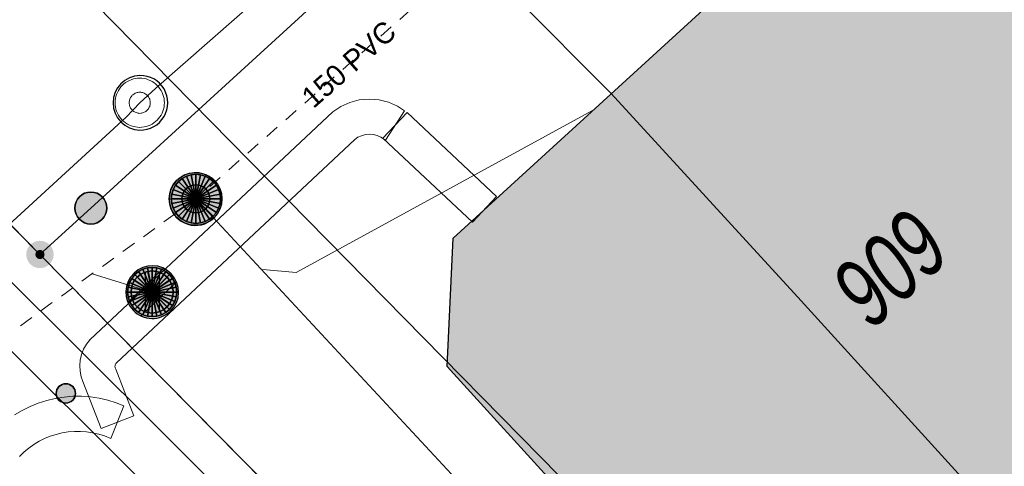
# Model space of a CAD drawing. Header units: metres. Extents: x 2695560 to 2696939, y 1260529 to 1262050.
# Tile 161 of 256: x 2695754.48 to 2695768.48, y 1260894.57 to 1260900.93. Entities that reach past the tile are written whole.
import ezdxf

# ---------------------------------------------------------------- set-up
doc = ezdxf.new("R2010")
doc.units = ezdxf.units.M
doc.linetypes.add('AUSGEZOGEN', pattern=[0])
doc.linetypes.add('VERDECKT2_S2', pattern=[0.36, 0.2, -0.16])
for name, color, linetype in [('XR$1$AV_Gebäudeflächen (BB)', 7, 'AUSGEZOGEN'), ('XR$1$AV_Grenzpunkte', 7, 'AUSGEZOGEN'), ('XR$1$AV_Linien (BB)', 7, 'AUSGEZOGEN'), ('XR$1$AV_Versicherung-Nr.', 7, 'AUSGEZOGEN'), ('XR$1$AW_LK_Schachtdeckel', 24, 'AUSGEZOGEN'), ('XR$1$EW_LK_Knoten', 1, 'AUSGEZOGEN'), ('XR$1$FM_LK_SW_TRASSEKNOTEN', 94, 'AUSGEZOGEN'), ('XR$1$Liegenschaftsgrenzen', 7, 'AUSGEZOGEN'), ('XR$1$PFAV', 255, 'AUSGEZOGEN'), ('XR$1$PFAW', 255, 'AUSGEZOGEN'), ('XR$1$RAEW', 8, 'AUSGEZOGEN'), ('XR$1$RP_Abstandslinie', 7, 'AUSGEZOGEN')]:
    doc.layers.add(name, color=color, linetype=linetype)
for name, color, linetype, lineweight in [('XR$2$ABW-Linie-R-genau', 4, 'AUSGEZOGEN', 18), ('XR$2$ABW-Linie-R-ungenau', 4, 'VERDECKT2_S2', 18), ('XR$2$ABW-Punkt', 6, 'AUSGEZOGEN', 18), ('XR$2$ELE-Flaeche-oberirdisch', 1, 'AUSGEZOGEN', 18), ('XR$2$ELE-LinieFlaeche-genau', 1, 'AUSGEZOGEN', 18), ('XR$2$KOM-Flaeche-U-oberirdisch', 91, 'AUSGEZOGEN', 18), ('XR$2$KOM-Linie-U-genau', 91, 'AUSGEZOGEN', 18), ('XR$2$WEI-Text', 59, 'AUSGEZOGEN', 18)]:
    doc.layers.add(name, color=color, linetype=linetype, lineweight=lineweight)
doc.styles.add('ARIAL', font='arial.ttf')
doc.styles.add('TXT', font='txt')

# ---------------------------------------------------------------- blocks, each defined once
blk = doc.blocks.new('BAV15')
at = {"layer": 'XR$1$PFAV', "transparency": 33554687}
blk.add_hatch(color=7, dxfattribs=at).paths.add_polyline_path([(0.5, 0), (0.49, 0.101), (0.459, 0.197), (0.41, 0.286), (0.344, 0.362), (0.264, 0.424), (0.174, 0.469), (0.076, 0.494), (-0.025, 0.499), (-0.125, 0.484), (-0.22, 0.449), (-0.306, 0.395), (-0.379, 0.326), (-0.437, 0.243), (-0.477, 0.15), (-0.497, 0.051), (-0.497, -0.051), (-0.477, -0.15), (-0.437, -0.243), (-0.379, -0.326), (-0.306, -0.395), (-0.22, -0.449), (-0.125, -0.484), (-0.025, -0.499), (0.076, -0.494), (0.174, -0.469), (0.264, -0.424), (0.344, -0.362), (0.41, -0.286), (0.459, -0.197), (0.49, -0.101)])
at = {"color": 7, "transparency": 33554687}
for start, end in [(90, 270), (270, 90)]:
    blk.add_arc((0, 0), 0.5, start, end, dxfattribs=at)
at = {"layer": 'XR$1$PFAV', "transparency": 33554687}
blk.add_circle((0, 0), 0.5, dxfattribs=at)
blk = doc.blocks.new('BWAV20')
at = {"true_color": 0x000000, "transparency": 33554687}
blk.add_hatch(color=18, dxfattribs=at).paths.add_polyline_path([(0.167, 0), (0.163, 0.034), (0.153, 0.066), (0.137, 0.095), (0.115, 0.121), (0.088, 0.141), (0.058, 0.156), (0.025, 0.165), (-0.008, 0.166), (-0.042, 0.161), (-0.073, 0.15), (-0.102, 0.132), (-0.126, 0.109), (-0.146, 0.081), (-0.159, 0.05), (-0.166, 0.017), (-0.166, -0.017), (-0.159, -0.05), (-0.146, -0.081), (-0.126, -0.109), (-0.102, -0.132), (-0.073, -0.15), (-0.042, -0.161), (-0.008, -0.166), (0.025, -0.165), (0.058, -0.156), (0.088, -0.141), (0.115, -0.121), (0.137, -0.095), (0.153, -0.066), (0.163, -0.034)])
at = {"layer": 'XR$1$PFAV', "transparency": 33554687}
blk.add_hatch(color=7, dxfattribs=at).paths.add_polyline_path([(0.5, 0), (0.49, 0.101), (0.459, 0.197), (0.41, 0.286), (0.344, 0.362), (0.264, 0.424), (0.174, 0.469), (0.076, 0.494), (-0.025, 0.499), (-0.125, 0.484), (-0.22, 0.449), (-0.306, 0.395), (-0.379, 0.326), (-0.437, 0.243), (-0.477, 0.15), (-0.497, 0.051), (-0.497, -0.051), (-0.477, -0.15), (-0.437, -0.243), (-0.379, -0.326), (-0.306, -0.395), (-0.22, -0.449), (-0.125, -0.484), (-0.025, -0.499), (0.076, -0.494), (0.174, -0.469), (0.264, -0.424), (0.344, -0.362), (0.41, -0.286), (0.459, -0.197), (0.49, -0.101)])
blk = doc.blocks.new('COMPLEXOBJECT_1445')
at = {"layer": 'XR$1$RP_Abstandslinie', "color": 7, "linetype": 'AUSGEZOGEN', "transparency": 33554687}
blk.add_lwpolyline([(5744.94, 10911.16), (5774.93, 10880.63), (5800.86, 10854.24), (5826.64, 10828.01)], dxfattribs=at)
blk = doc.blocks.new('BAW2082')
at = {"layer": 'XR$1$PFAW', "transparency": 33554687}
blk.add_hatch(color=7, dxfattribs=at).paths.add_polyline_path([(0.509, -0.003), (0.499, 0.098), (0.469, 0.194), (0.42, 0.283), (0.354, 0.359), (0.274, 0.421), (0.183, 0.466), (0.085, 0.491), (-0.016, 0.496), (-0.116, 0.481), (-0.211, 0.446), (-0.297, 0.392), (-0.37, 0.323), (-0.428, 0.24), (-0.468, 0.147), (-0.488, 0.047), (-0.488, -0.054), (-0.468, -0.153), (-0.428, -0.246), (-0.37, -0.329), (-0.297, -0.398), (-0.211, -0.452), (-0.116, -0.487), (-0.016, -0.502), (0.085, -0.497), (0.183, -0.472), (0.274, -0.427), (0.354, -0.366), (0.42, -0.289), (0.469, -0.2), (0.499, -0.104)])
at = {"transparency": 33554687}
for start, end in [(91.1948, 268.8052), (268.8052, 91.1948)]:
    blk.add_arc((0.01, 0), 0.5, start, end, dxfattribs=at)
at = {"layer": 'XR$1$PFAW', "transparency": 33554687}
blk.add_circle((0.009, -0.003), 0.5, dxfattribs=at)
blk = doc.blocks.new('BAW2090')
at = {"layer": 'XR$1$PFAW', "lineweight": 25, "transparency": 33554687}
blk.add_hatch(color=7, dxfattribs=at).paths.add_polyline_path([(0.5, 0), (0.49, 0.101), (0.459, 0.197), (0.41, 0.286), (0.344, 0.362), (0.264, 0.424), (0.174, 0.469), (0.076, 0.494), (-0.025, 0.499), (-0.125, 0.484), (-0.22, 0.449), (-0.306, 0.395), (-0.379, 0.326), (-0.437, 0.243), (-0.477, 0.15), (-0.497, 0.051), (-0.497, -0.051), (-0.477, -0.15), (-0.437, -0.243), (-0.379, -0.326), (-0.306, -0.395), (-0.22, -0.449), (-0.125, -0.484), (-0.025, -0.499), (0.076, -0.494), (0.174, -0.469), (0.264, -0.424), (0.344, -0.362), (0.41, -0.286), (0.459, -0.197), (0.49, -0.101)])
at = {"lineweight": 25, "transparency": 33554687}
for p, q in [((-0.177, 0.468), (-0.177, -0.468)), ((0.179, 0.467), (0.177, -0.468))]:
    blk.add_line(p, q, dxfattribs=at)
for start, end in [(90, 180), (0, 90), (180, 270), (270, 0)]:
    blk.add_arc((0, 0), 0.5, start, end, dxfattribs=at)
blk = doc.blocks.new('BEW957')
at = {"layer": 'XR$1$RAEW', "transparency": 33554687}
blk.add_hatch(color=1, dxfattribs=at).paths.add_polyline_path([(-0.5, 0), (-0.497, -0.051), (-0.49, -0.101), (-0.477, -0.15), (-0.459, -0.197), (-0.437, -0.243), (-0.41, -0.286), (-0.379, -0.326), (-0.344, -0.362), (-0.306, -0.395), (-0.264, -0.424), (-0.22, -0.449), (-0.174, -0.469), (-0.125, -0.484), (-0.076, -0.494), (-0.025, -0.499), (0.025, -0.499), (0.076, -0.494), (0.125, -0.484), (0.174, -0.469), (0.22, -0.449), (0.264, -0.424), (0.306, -0.395), (0.344, -0.362), (0.379, -0.326), (0.41, -0.286), (0.437, -0.243), (0.459, -0.197), (0.477, -0.15), (0.49, -0.101), (0.497, -0.051), (0.5, 0), (0.497, 0.051), (0.49, 0.101), (0.477, 0.15), (0.459, 0.197), (0.437, 0.243), (0.41, 0.286), (0.379, 0.326), (0.344, 0.362), (0.306, 0.395), (0.264, 0.424), (0.22, 0.449), (0.174, 0.469), (0.125, 0.484), (0.076, 0.494), (0.025, 0.499), (-0.025, 0.499), (-0.076, 0.494), (-0.125, 0.484), (-0.174, 0.469), (-0.22, 0.449), (-0.264, 0.424), (-0.306, 0.395), (-0.344, 0.362), (-0.379, 0.326), (-0.41, 0.286), (-0.437, 0.243), (-0.459, 0.197), (-0.477, 0.15), (-0.49, 0.101), (-0.497, 0.051)])
at = {"color": 1, "transparency": 33554687}
for start, end in [(90, 180), (180, 270), (0, 90), (270, 0)]:
    blk.add_arc((0, 0), 0.5, start, end, dxfattribs=at)
at = {"layer": 'XR$1$RAEW', "color": 1, "transparency": 33554687}
blk.add_circle((0, 0), 0.5, dxfattribs=at)
blk = doc.blocks.new('BWFM16')
at = {"color": 94, "transparency": 33554687}
for start, end in [(91.1948, 268.8052), (268.8052, 91.1948)]:
    blk.add_arc((0.01, 0), 0.5, start, end, dxfattribs=at)
blk = doc.blocks.new('ABW-NORMSCHACHT_WEITERE')
at = {"layer": 'XR$2$ABW-Punkt', "linetype": 'AUSGEZOGEN', "lineweight": 25, "transparency": 33554687}
for points in [[(-141, 141, 2500), (0, 0, 2500), (-166, 111, 2500)], [(-141, 141), (0, 0), (-166, 111)], [(-141, 141, 2500), (-141, 141), (-166, 111), (-166, 111, 2500)], [(-111, 166, 2500), (0, 0, 2500), (-141, 141, 2500)], [(-111, 166), (0, 0), (-141, 141)], [(-111, 166, 2500), (-111, 166), (-141, 141), (-141, 141, 2500)], [(-77, 185, 2500), (0, 0, 2500), (-111, 166, 2500)], [(-77, 185), (0, 0), (-111, 166)], [(-77, 185, 2500), (-77, 185), (-111, 166), (-111, 166, 2500)], [(-39, 196, 2500), (0, 0, 2500), (-77, 185, 2500)], [(-39, 196), (0, 0), (-77, 185)], [(-39, 196, 2500), (-39, 196), (-77, 185), (-77, 185, 2500)], [(0, 200, 2500), (0, 0, 2500), (-39, 196, 2500)], [(0, 200), (0, 0), (-39, 196)], [(0, 200, 2500), (0, 200), (-39, 196), (-39, 196, 2500)], [(39, 196, 2500), (0, 0, 2500), (0, 200, 2500)], [(39, 196), (0, 0), (0, 200)], [(39, 196, 2500), (39, 196), (0, 200), (0, 200, 2500)], [(77, 185, 2500), (0, 0, 2500), (39, 196, 2500)], [(77, 185), (0, 0), (39, 196)], [(111, 166, 2500), (0, 0, 2500), (77, 185, 2500)], [(111, 166), (0, 0), (77, 185)], [(141, 141, 2500), (0, 0, 2500), (111, 166, 2500)], [(141, 141), (0, 0), (111, 166)], [(166, 111, 2500), (0, 0, 2500), (141, 141, 2500)], [(166, 111), (0, 0), (141, 141)], [(77, 185, 2500), (77, 185), (39, 196), (39, 196, 2500)], [(111, 166, 2500), (111, 166), (77, 185), (77, 185, 2500)], [(141, 141, 2500), (141, 141), (111, 166), (111, 166, 2500)], [(166, 111, 2500), (166, 111), (141, 141), (141, 141, 2500)], [(-196, 39, 2500), (0, 0, 2500), (-200, 0, 2500)], [(-196, 39), (0, 0), (-200, 0)], [(-196, 39, 2500), (-196, 39), (-200, 0), (-200, 0, 2500)], [(-200, 0, 2500), (0, 0, 2500), (-196, -39, 2500)], [(-200, 0), (0, 0), (-196, -39)], [(-185, 77, 2500), (0, 0, 2500), (-196, 39, 2500)], [(-185, 77), (0, 0), (-196, 39)], [(-185, 77, 2500), (-185, 77), (-196, 39), (-196, 39, 2500)], [(-196, -39, 2500), (0, 0, 2500), (-185, -77, 2500)], [(-196, -39), (0, 0), (-185, -77)], [(-166, 111, 2500), (0, 0, 2500), (-185, 77, 2500)], [(-166, 111), (0, 0), (-185, 77)], [(-166, 111, 2500), (-166, 111), (-185, 77), (-185, 77, 2500)], [(-185, -77, 2500), (0, 0, 2500), (-166, -111, 2500)], [(-185, -77), (0, 0), (-166, -111)], [(-166, -111, 2500), (0, 0, 2500), (-141, -141, 2500)], [(-166, -111), (0, 0), (-141, -141)], [(-141, -141, 2500), (0, 0, 2500), (-111, -166, 2500)], [(-141, -141), (0, 0), (-111, -166)], [(-111, -166, 2500), (0, 0, 2500), (-77, -185, 2500)], [(-111, -166), (0, 0), (-77, -185)], [(-77, -185, 2500), (0, 0, 2500), (-39, -196, 2500)], [(-77, -185), (0, 0), (-39, -196)], [(-39, -196, 2500), (0, 0, 2500), (0, -200, 2500)], [(-39, -196), (0, 0), (0, -200)], [(185, 77, 2500), (0, 0, 2500), (166, 111, 2500)], [(185, 77), (0, 0), (166, 111)], [(196, 39, 2500), (0, 0, 2500), (185, 77, 2500)], [(196, 39), (0, 0), (185, 77)], [(200, 0, 2500), (0, 0, 2500), (196, 39, 2500)], [(200, 0), (0, 0), (196, 39)], [(0, -200, 2500), (0, 0, 2500), (39, -196, 2500)], [(39, -196, 2500), (0, 0, 2500), (77, -185, 2500)], [(77, -185, 2500), (0, 0, 2500), (111, -166, 2500)], [(111, -166, 2500), (0, 0, 2500), (141, -141, 2500)], [(141, -141, 2500), (0, 0, 2500), (166, -111, 2500)], [(166, -111, 2500), (0, 0, 2500), (185, -77, 2500)], [(185, -77, 2500), (0, 0, 2500), (196, -39, 2500)], [(196, -39, 2500), (0, 0, 2500), (200, 0, 2500)], [(0, -200), (0, 0), (39, -196)], [(39, -196), (0, 0), (77, -185)], [(77, -185), (0, 0), (111, -166)], [(111, -166), (0, 0), (141, -141)], [(141, -141), (0, 0), (166, -111)], [(166, -111), (0, 0), (185, -77)], [(185, -77), (0, 0), (196, -39)], [(196, -39), (0, 0), (200, 0)], [(185, 77, 2500), (185, 77), (166, 111), (166, 111, 2500)], [(196, 39, 2500), (196, 39), (185, 77), (185, 77, 2500)], [(200, 0, 2500), (200, 0), (196, 39), (196, 39, 2500)], [(-200, 0, 2500), (-200, 0), (-196, -39), (-196, -39, 2500)], [(-196, -39, 2500), (-196, -39), (-185, -77), (-185, -77, 2500)], [(-185, -77, 2500), (-185, -77), (-166, -111), (-166, -111, 2500)], [(-166, -111, 2500), (-166, -111), (-141, -141), (-141, -141, 2500)], [(141, -141, 2500), (141, -141), (166, -111), (166, -111, 2500)], [(166, -111, 2500), (166, -111), (185, -77), (185, -77, 2500)], [(185, -77, 2500), (185, -77), (196, -39), (196, -39, 2500)], [(196, -39, 2500), (196, -39), (200, 0), (200, 0, 2500)], [(-141, -141, 2500), (-141, -141), (-111, -166), (-111, -166, 2500)], [(-111, -166, 2500), (-111, -166), (-77, -185), (-77, -185, 2500)], [(-77, -185, 2500), (-77, -185), (-39, -196), (-39, -196, 2500)], [(-39, -196, 2500), (-39, -196), (0, -200), (0, -200, 2500)], [(0, -200, 2500), (0, -200), (39, -196), (39, -196, 2500)], [(39, -196, 2500), (39, -196), (77, -185), (77, -185, 2500)], [(77, -185, 2500), (77, -185), (111, -166), (111, -166, 2500)], [(111, -166, 2500), (111, -166), (141, -141), (141, -141, 2500)]]:
    blk.add_3dface(points, dxfattribs=at)
blk = doc.blocks.new('ABW-OELABSCHEIDER')
at = {"layer": 'XR$2$ABW-Punkt', "linetype": 'AUSGEZOGEN', "lineweight": 25, "transparency": 33554687}
for p, q in [((-100, 283, 2500), (-100, -283, 2500)), ((100, 283, 2500), (100, -283, 2500))]:
    blk.add_line(p, q, dxfattribs=at)
for points in [[(-59, 294, 2500), (0, 0, 2500), (-115, 277, 2500)], [(-59, 294), (0, 0), (-115, 277)], [(-59, 294, 2500), (-59, 294), (-115, 277), (-115, 277, 2500)], [(0, 300, 2500), (0, 0, 2500), (-59, 294, 2500)], [(0, 300), (0, 0), (-59, 294)], [(0, 300, 2500), (0, 300), (-59, 294), (-59, 294, 2500)], [(59, 294, 2500), (0, 0, 2500), (0, 300, 2500)], [(59, 294), (0, 0), (0, 300)], [(59, 294, 2500), (59, 294), (0, 300), (0, 300, 2500)], [(115, 277, 2500), (0, 0, 2500), (59, 294, 2500)], [(115, 277), (0, 0), (59, 294)], [(115, 277, 2500), (115, 277), (59, 294), (59, 294, 2500)], [(-249, 167, 2500), (0, 0, 2500), (-277, 115, 2500)], [(-249, 167), (0, 0), (-277, 115)], [(-249, 167, 2500), (-249, 167), (-277, 115), (-277, 115, 2500)], [(-212, 212, 2500), (0, 0, 2500), (-249, 167, 2500)], [(-212, 212), (0, 0), (-249, 167)], [(-212, 212, 2500), (-212, 212), (-249, 167), (-249, 167, 2500)], [(-167, 249, 2500), (0, 0, 2500), (-212, 212, 2500)], [(-167, 249), (0, 0), (-212, 212)], [(-167, 249, 2500), (-167, 249), (-212, 212), (-212, 212, 2500)], [(-115, 277, 2500), (0, 0, 2500), (-167, 249, 2500)], [(-115, 277), (0, 0), (-167, 249)], [(-115, 277, 2500), (-115, 277), (-167, 249), (-167, 249, 2500)], [(167, 249, 2500), (0, 0, 2500), (115, 277, 2500)], [(167, 249), (0, 0), (115, 277)], [(212, 212, 2500), (0, 0, 2500), (167, 249, 2500)], [(212, 212), (0, 0), (167, 249)], [(249, 167, 2500), (0, 0, 2500), (212, 212, 2500)], [(249, 167), (0, 0), (212, 212)], [(277, 115, 2500), (0, 0, 2500), (249, 167, 2500)], [(277, 115), (0, 0), (249, 167)], [(167, 249, 2500), (167, 249), (115, 277), (115, 277, 2500)], [(212, 212, 2500), (212, 212), (167, 249), (167, 249, 2500)], [(249, 167, 2500), (249, 167), (212, 212), (212, 212, 2500)], [(277, 115, 2500), (277, 115), (249, 167), (249, 167, 2500)], [(-294, 59, 2500), (0, 0, 2500), (-300, 0, 2500)], [(-294, 59), (0, 0), (-300, 0)], [(-294, 59, 2500), (-294, 59), (-300, 0), (-300, 0, 2500)], [(-277, 115, 2500), (0, 0, 2500), (-294, 59, 2500)], [(-277, 115), (0, 0), (-294, 59)], [(-277, 115, 2500), (-277, 115), (-294, 59), (-294, 59, 2500)], [(294, 59, 2500), (0, 0, 2500), (277, 115, 2500)], [(294, 59), (0, 0), (277, 115)], [(300, 0, 2500), (0, 0, 2500), (294, 59, 2500)], [(300, 0), (0, 0), (294, 59)], [(294, 59, 2500), (294, 59), (277, 115), (277, 115, 2500)], [(300, 0, 2500), (300, 0), (294, 59), (294, 59, 2500)], [(-300, 0, 2500), (0, 0, 2500), (-294, -59, 2500)], [(-300, 0), (0, 0), (-294, -59)], [(-300, 0, 2500), (-300, 0), (-294, -59), (-294, -59, 2500)], [(-294, -59, 2500), (0, 0, 2500), (-277, -115, 2500)], [(-294, -59), (0, 0), (-277, -115)], [(-294, -59, 2500), (-294, -59), (-277, -115), (-277, -115, 2500)], [(-277, -115, 2500), (0, 0, 2500), (-249, -167, 2500)], [(-277, -115), (0, 0), (-249, -167)], [(-277, -115, 2500), (-277, -115), (-249, -167), (-249, -167, 2500)], [(-249, -167, 2500), (0, 0, 2500), (-212, -212, 2500)], [(-249, -167), (0, 0), (-212, -212)], [(-212, -212, 2500), (0, 0, 2500), (-167, -249, 2500)], [(-212, -212), (0, 0), (-167, -249)], [(-167, -249, 2500), (0, 0, 2500), (-115, -277, 2500)], [(-167, -249), (0, 0), (-115, -277)], [(-115, -277, 2500), (0, 0, 2500), (-59, -294, 2500)], [(-115, -277), (0, 0), (-59, -294)], [(-59, -294, 2500), (0, 0, 2500), (0, -300, 2500)], [(-59, -294), (0, 0), (0, -300)], [(0, -300, 2500), (0, 0, 2500), (59, -294, 2500)], [(59, -294, 2500), (0, 0, 2500), (115, -277, 2500)], [(115, -277, 2500), (0, 0, 2500), (167, -249, 2500)], [(167, -249, 2500), (0, 0, 2500), (212, -212, 2500)], [(212, -212, 2500), (0, 0, 2500), (249, -167, 2500)], [(249, -167, 2500), (0, 0, 2500), (277, -115, 2500)], [(277, -115, 2500), (0, 0, 2500), (294, -59, 2500)], [(294, -59, 2500), (0, 0, 2500), (300, 0, 2500)], [(0, -300), (0, 0), (59, -294)], [(59, -294), (0, 0), (115, -277)], [(115, -277), (0, 0), (167, -249)], [(167, -249), (0, 0), (212, -212)], [(212, -212), (0, 0), (249, -167)], [(249, -167), (0, 0), (277, -115)], [(277, -115), (0, 0), (294, -59)], [(294, -59), (0, 0), (300, 0)], [(249, -167, 2500), (249, -167), (277, -115), (277, -115, 2500)], [(277, -115, 2500), (277, -115), (294, -59), (294, -59, 2500)], [(294, -59, 2500), (294, -59), (300, 0), (300, 0, 2500)], [(-249, -167, 2500), (-249, -167), (-212, -212), (-212, -212, 2500)], [(-212, -212, 2500), (-212, -212), (-167, -249), (-167, -249, 2500)], [(-167, -249, 2500), (-167, -249), (-115, -277), (-115, -277, 2500)], [(-115, -277, 2500), (-115, -277), (-59, -294), (-59, -294, 2500)], [(59, -294, 2500), (59, -294), (115, -277), (115, -277, 2500)], [(115, -277, 2500), (115, -277), (167, -249), (167, -249, 2500)], [(167, -249, 2500), (167, -249), (212, -212), (212, -212, 2500)], [(212, -212, 2500), (212, -212), (249, -167), (249, -167, 2500)], [(-59, -294, 2500), (-59, -294), (0, -300), (0, -300, 2500)], [(0, -300, 2500), (0, -300), (59, -294), (59, -294, 2500)]]:
    blk.add_3dface(points, dxfattribs=at)
blk = doc.blocks.new('ABW-DECKEL')
at = {"layer": 'XR$2$ABW-Punkt', "linetype": 'AUSGEZOGEN', "lineweight": 25, "transparency": 33554687}
for points in [[(-194, 291, 2500), (0, 0, 2500), (-247, 247, 2500)], [(-194, 291), (0, 0), (-247, 247)], [(-194, 291, 2500), (-194, 291), (-247, 247), (-247, 247, 2500)], [(-134, 323, 2500), (0, 0, 2500), (-194, 291, 2500)], [(-134, 323), (0, 0), (-194, 291)], [(-134, 323, 2500), (-134, 323), (-194, 291), (-194, 291, 2500)], [(-68, 343, 2500), (0, 0, 2500), (-134, 323, 2500)], [(-68, 343), (0, 0), (-134, 323)], [(-68, 343, 2500), (-68, 343), (-134, 323), (-134, 323, 2500)], [(0, 350, 2500), (0, 0, 2500), (-68, 343, 2500)], [(0, 350), (0, 0), (-68, 343)], [(0, 350, 2500), (0, 350), (-68, 343), (-68, 343, 2500)], [(68, 343, 2500), (0, 0, 2500), (0, 350, 2500)], [(68, 343), (0, 0), (0, 350)], [(68, 343, 2500), (68, 343), (0, 350), (0, 350, 2500)], [(134, 323, 2500), (0, 0, 2500), (68, 343, 2500)], [(134, 323), (0, 0), (68, 343)], [(194, 291, 2500), (0, 0, 2500), (134, 323, 2500)], [(194, 291), (0, 0), (134, 323)], [(247, 247, 2500), (0, 0, 2500), (194, 291, 2500)], [(247, 247), (0, 0), (194, 291)], [(134, 323, 2500), (134, 323), (68, 343), (68, 343, 2500)], [(194, 291, 2500), (194, 291), (134, 323), (134, 323, 2500)], [(247, 247, 2500), (247, 247), (194, 291), (194, 291, 2500)], [(-291, 194, 2500), (0, 0, 2500), (-323, 134, 2500)], [(-291, 194), (0, 0), (-323, 134)], [(-291, 194, 2500), (-291, 194), (-323, 134), (-323, 134, 2500)], [(-247, 247, 2500), (0, 0, 2500), (-291, 194, 2500)], [(-247, 247), (0, 0), (-291, 194)], [(-247, 247, 2500), (-247, 247), (-291, 194), (-291, 194, 2500)], [(291, 194, 2500), (0, 0, 2500), (247, 247, 2500)], [(291, 194), (0, 0), (247, 247)], [(323, 134, 2500), (0, 0, 2500), (291, 194, 2500)], [(323, 134), (0, 0), (291, 194)], [(291, 194, 2500), (291, 194), (247, 247), (247, 247, 2500)], [(323, 134, 2500), (323, 134), (291, 194), (291, 194, 2500)], [(-343, 68, 2500), (0, 0, 2500), (-350, 0, 2500)], [(-343, 68), (0, 0), (-350, 0)], [(-343, 68, 2500), (-343, 68), (-350, 0), (-350, 0, 2500)], [(-350, 0, 2500), (0, 0, 2500), (-343, -68, 2500)], [(-350, 0), (0, 0), (-343, -68)], [(-323, 134, 2500), (0, 0, 2500), (-343, 68, 2500)], [(-323, 134), (0, 0), (-343, 68)], [(-323, 134, 2500), (-323, 134), (-343, 68), (-343, 68, 2500)], [(-343, -68, 2500), (0, 0, 2500), (-323, -134, 2500)], [(-343, -68), (0, 0), (-323, -134)], [(-323, -134, 2500), (0, 0, 2500), (-291, -194, 2500)], [(-323, -134), (0, 0), (-291, -194)], [(-291, -194, 2500), (0, 0, 2500), (-247, -247, 2500)], [(-291, -194), (0, 0), (-247, -247)], [(-247, -247, 2500), (0, 0, 2500), (-194, -291, 2500)], [(-247, -247), (0, 0), (-194, -291)], [(-194, -291, 2500), (0, 0, 2500), (-134, -323, 2500)], [(-194, -291), (0, 0), (-134, -323)], [(-134, -323, 2500), (0, 0, 2500), (-68, -343, 2500)], [(-134, -323), (0, 0), (-68, -343)], [(-68, -343, 2500), (0, 0, 2500), (0, -350, 2500)], [(-68, -343), (0, 0), (0, -350)], [(343, 68, 2500), (0, 0, 2500), (323, 134, 2500)], [(343, 68), (0, 0), (323, 134)], [(350, 0, 2500), (0, 0, 2500), (343, 68, 2500)], [(350, 0), (0, 0), (343, 68)], [(0, -350, 2500), (0, 0, 2500), (68, -343, 2500)], [(68, -343, 2500), (0, 0, 2500), (134, -323, 2500)], [(134, -323, 2500), (0, 0, 2500), (194, -291, 2500)], [(194, -291, 2500), (0, 0, 2500), (247, -247, 2500)], [(247, -247, 2500), (0, 0, 2500), (291, -194, 2500)], [(291, -194, 2500), (0, 0, 2500), (323, -134, 2500)], [(323, -134, 2500), (0, 0, 2500), (343, -68, 2500)], [(343, -68, 2500), (0, 0, 2500), (350, 0, 2500)], [(0, -350), (0, 0), (68, -343)], [(68, -343), (0, 0), (134, -323)], [(134, -323), (0, 0), (194, -291)], [(194, -291), (0, 0), (247, -247)], [(247, -247), (0, 0), (291, -194)], [(291, -194), (0, 0), (323, -134)], [(323, -134), (0, 0), (343, -68)], [(343, -68), (0, 0), (350, 0)], [(343, 68, 2500), (343, 68), (323, 134), (323, 134, 2500)], [(350, 0, 2500), (350, 0), (343, 68), (343, 68, 2500)], [(-350, 0, 2500), (-350, 0), (-343, -68), (-343, -68, 2500)], [(-343, -68, 2500), (-343, -68), (-323, -134), (-323, -134, 2500)], [(-323, -134, 2500), (-323, -134), (-291, -194), (-291, -194, 2500)], [(291, -194, 2500), (291, -194), (323, -134), (323, -134, 2500)], [(323, -134, 2500), (323, -134), (343, -68), (343, -68, 2500)], [(343, -68, 2500), (343, -68), (350, 0), (350, 0, 2500)], [(-291, -194, 2500), (-291, -194), (-247, -247), (-247, -247, 2500)], [(-247, -247, 2500), (-247, -247), (-194, -291), (-194, -291, 2500)], [(194, -291, 2500), (194, -291), (247, -247), (247, -247, 2500)], [(247, -247, 2500), (247, -247), (291, -194), (291, -194, 2500)], [(-194, -291, 2500), (-194, -291), (-134, -323), (-134, -323, 2500)], [(-134, -323, 2500), (-134, -323), (-68, -343), (-68, -343, 2500)], [(-68, -343, 2500), (-68, -343), (0, -350), (0, -350, 2500)], [(0, -350, 2500), (0, -350), (68, -343), (68, -343, 2500)], [(68, -343, 2500), (68, -343), (134, -323), (134, -323, 2500)], [(134, -323, 2500), (134, -323), (194, -291), (194, -291, 2500)]]:
    blk.add_3dface(points, dxfattribs=at)

msp = doc.modelspace()

# ---------------------------------------------------------------- hatches: boundary and pattern name
at = {"layer": 'XR$1$AV_Gebäudeflächen (BB)', "true_color": 0xd2d2d2, "transparency": 33554687}
msp.add_hatch(color=254, dxfattribs=at).paths.add_polyline_path([(2695765.807, 1260890.215), (2695776.973, 1260900.423), (2695775.184, 1260902.38), (2695772.985, 1260904.786), (2695774.917, 1260906.552), (2695773.615, 1260907.977), (2695769.088, 1260903.839), (2695768.238, 1260904.769), (2695760.639, 1260897.822), (2695760.555, 1260895.997), (2695762.22, 1260894.163)])

# ---------------------------------------------------------------- linework, layer by layer
at = {"layer": 'XR$1$AV_Linien (BB)', "color": 7, "linetype": 'AUSGEZOGEN', "transparency": 33554687}
for points in [[(2695762.22, 1260894.163), (2695760.555, 1260895.997), (2695760.639, 1260897.822), (2695768.238, 1260904.769), (2695769.088, 1260903.839), (2695773.615, 1260907.977), (2695774.917, 1260906.552)], [(2695760.093, 1260892.188), (2695754.766, 1260897.589), (2695749.781, 1260902.643)]]:
    msp.add_lwpolyline(points, dxfattribs=at)
at = {"layer": 'XR$1$Liegenschaftsgrenzen', "color": 7, "linetype": 'AUSGEZOGEN', "transparency": 33554687}
for p, q in [((2695754.766, 1260897.589), (2695744.28, 1260908.22)), ((2695765.23, 1260886.98), (2695754.766, 1260897.589))]:
    msp.add_line(p, q, dxfattribs=at)
msp.add_lwpolyline([(2695787.793, 1260927.779), (2695787.05, 1260927.1), (2695755.49, 1260898.25), (2695754.766, 1260897.589)], dxfattribs=at)
at = {"layer": 'XR$2$ABW-Linie-R-genau', "linetype": 'AUSGEZOGEN', "transparency": 33554687}
for p, q in [((2695765.726, 1260888.963), (2695756.983, 1260898.381)), ((2695756.367, 1260897.049), (2695755.508, 1260897.313))]:
    msp.add_line(p, q, dxfattribs=at)
msp.add_lwpolyline([(2695762.614, 1260899.632), (2695758.41, 1260897.334), (2695757.937, 1260897.373)], dxfattribs=at)
at = {"layer": 'XR$2$ABW-Linie-R-ungenau', "linetype": 'VERDECKT2_S2', "transparency": 33554687}
for p, q in [((2695764.623, 1260905.112), (2695756.983, 1260898.381)), ((2695756.983, 1260898.381), (2695753.781, 1260896.063))]:
    msp.add_line(p, q, dxfattribs=at)
at = {"layer": 'XR$2$ELE-Flaeche-oberirdisch', "transparency": 33554687}
msp.add_lwpolyline([(2695735.45, 1260915.646), (2695739.013, 1260911.68), (2695747.836, 1260902.71), (2695759.53, 1260891.06), (2695766.182, 1260884.58), (2695766.676, 1260885.076), (2695760.032, 1260891.548), (2695748.332, 1260903.204), (2695739.523, 1260912.16), (2695735.971, 1260916.114), (2695735.45, 1260915.646)], close=True, dxfattribs=at)
at = {"layer": 'XR$2$ELE-LinieFlaeche-genau', "linetype": 'AUSGEZOGEN', "transparency": 33554687}
for points in [[(2695755.634, 1260895.114), (2695755.374, 1260895.783), (2695755.352, 1260895.846), (2695755.336, 1260895.927), (2695755.333, 1260896.009), (2695755.339, 1260896.086), (2695755.357, 1260896.167), (2695755.387, 1260896.243), (2695755.426, 1260896.314), (2695755.479, 1260896.381), (2695758.928, 1260899.617), (2695759.044, 1260899.695), (2695759.173, 1260899.753), (2695759.307, 1260899.788), (2695759.448, 1260899.801), (2695759.588, 1260899.789), (2695759.723, 1260899.755), (2695759.851, 1260899.7), (2695759.951, 1260899.634), (2695759.677, 1260899.216), (2695759.613, 1260899.258), (2695759.561, 1260899.281), (2695759.506, 1260899.295), (2695759.45, 1260899.299), (2695759.395, 1260899.294), (2695759.339, 1260899.279), (2695759.288, 1260899.257), (2695759.242, 1260899.225), (2695755.849, 1260896.043), (2695755.846, 1260896.038), (2695755.841, 1260896.029), (2695755.837, 1260896.019), (2695755.835, 1260896.01), (2695755.833, 1260895.997), (2695755.834, 1260895.987), (2695755.836, 1260895.978), (2695755.844, 1260895.955), (2695756.1, 1260895.294), (2695755.634, 1260895.114)], [(2695759.985, 1260899.607), (2695761.256, 1260898.413), (2695760.914, 1260898.049), (2695759.643, 1260899.243), (2695759.985, 1260899.607)]]:
    msp.add_lwpolyline(points, close=True, dxfattribs=at)
msp.add_lwpolyline([(2695754.405, 1260895.305), (2695754.512, 1260895.369), (2695754.626, 1260895.426), (2695754.742, 1260895.473), (2695754.862, 1260895.511), (2695754.983, 1260895.54), (2695755.108, 1260895.56), (2695755.233, 1260895.571), (2695755.358, 1260895.571), (2695755.484, 1260895.563), (2695755.609, 1260895.544), (2695755.731, 1260895.516), (2695755.85, 1260895.479), (2695755.959, 1260895.437), (2695755.775, 1260894.971), (2695755.686, 1260895.007), (2695755.601, 1260895.032), (2695755.515, 1260895.052), (2695755.43, 1260895.065), (2695755.342, 1260895.071), (2695755.255, 1260895.071), (2695755.168, 1260895.064), (2695755.081, 1260895.05), (2695754.996, 1260895.029), (2695754.912, 1260895.003), (2695754.832, 1260894.97), (2695754.754, 1260894.931), (2695754.679, 1260894.885), (2695754.607, 1260894.835), (2695754.54, 1260894.779), (2695754.473, 1260894.715)], dxfattribs=at)
at = {"layer": 'XR$2$KOM-Flaeche-U-oberirdisch', "transparency": 33554687}
for points in [[(2695755.835, 1260899.748), (2695755.836, 1260899.778), (2695755.84, 1260899.808), (2695755.847, 1260899.838), (2695755.856, 1260899.867), (2695755.868, 1260899.895), (2695755.882, 1260899.922), (2695755.898, 1260899.948), (2695755.917, 1260899.972), (2695755.937, 1260899.995), (2695755.96, 1260900.016), (2695755.984, 1260900.034), (2695756.01, 1260900.051), (2695756.037, 1260900.065), (2695756.065, 1260900.076), (2695756.094, 1260900.086), (2695756.124, 1260900.092), (2695756.154, 1260900.096), (2695756.185, 1260900.097), (2695756.215, 1260900.096), (2695756.246, 1260900.092), (2695756.275, 1260900.086), (2695756.305, 1260900.076), (2695756.333, 1260900.065), (2695756.36, 1260900.051), (2695756.386, 1260900.034), (2695756.41, 1260900.016), (2695756.432, 1260899.995), (2695756.453, 1260899.972), (2695756.472, 1260899.948), (2695756.488, 1260899.922), (2695756.502, 1260899.895), (2695756.514, 1260899.867), (2695756.523, 1260899.838), (2695756.53, 1260899.808), (2695756.534, 1260899.778), (2695756.535, 1260899.747), (2695756.534, 1260899.717), (2695756.53, 1260899.687), (2695756.523, 1260899.657), (2695756.514, 1260899.628), (2695756.502, 1260899.6), (2695756.488, 1260899.572), (2695756.472, 1260899.547), (2695756.453, 1260899.523), (2695756.432, 1260899.5), (2695756.41, 1260899.479), (2695756.386, 1260899.461), (2695756.36, 1260899.444), (2695756.333, 1260899.43), (2695756.305, 1260899.419), (2695756.275, 1260899.409), (2695756.246, 1260899.403), (2695756.215, 1260899.399), (2695756.185, 1260899.397), (2695756.154, 1260899.399), (2695756.124, 1260899.403), (2695756.094, 1260899.409), (2695756.065, 1260899.419), (2695756.037, 1260899.43), (2695756.01, 1260899.444), (2695755.984, 1260899.461), (2695755.96, 1260899.479), (2695755.937, 1260899.5), (2695755.917, 1260899.523), (2695755.898, 1260899.547), (2695755.882, 1260899.573), (2695755.868, 1260899.6), (2695755.856, 1260899.628), (2695755.847, 1260899.657), (2695755.84, 1260899.687), (2695755.836, 1260899.717), (2695755.835, 1260899.748)], [(2695756.335, 1260899.747), (2695756.334, 1260899.761), (2695756.333, 1260899.774), (2695756.33, 1260899.786), (2695756.326, 1260899.799), (2695756.321, 1260899.811), (2695756.315, 1260899.822), (2695756.308, 1260899.834), (2695756.3, 1260899.844), (2695756.291, 1260899.854), (2695756.281, 1260899.862), (2695756.271, 1260899.87), (2695756.26, 1260899.877), (2695756.248, 1260899.883), (2695756.236, 1260899.888), (2695756.224, 1260899.892), (2695756.211, 1260899.895), (2695756.198, 1260899.897), (2695756.185, 1260899.897), (2695756.172, 1260899.897), (2695756.159, 1260899.895), (2695756.146, 1260899.892), (2695756.134, 1260899.888), (2695756.121, 1260899.883), (2695756.11, 1260899.877), (2695756.099, 1260899.87), (2695756.088, 1260899.862), (2695756.079, 1260899.854), (2695756.07, 1260899.844), (2695756.062, 1260899.834), (2695756.055, 1260899.822), (2695756.049, 1260899.811), (2695756.044, 1260899.799), (2695756.04, 1260899.786), (2695756.037, 1260899.774), (2695756.035, 1260899.761), (2695756.035, 1260899.747), (2695756.035, 1260899.734), (2695756.037, 1260899.721), (2695756.04, 1260899.709), (2695756.044, 1260899.696), (2695756.049, 1260899.684), (2695756.055, 1260899.673), (2695756.062, 1260899.661), (2695756.07, 1260899.651), (2695756.079, 1260899.641), (2695756.088, 1260899.633), (2695756.099, 1260899.625), (2695756.11, 1260899.618), (2695756.121, 1260899.612), (2695756.134, 1260899.607), (2695756.146, 1260899.603), (2695756.159, 1260899.6), (2695756.172, 1260899.598), (2695756.185, 1260899.597), (2695756.198, 1260899.598), (2695756.211, 1260899.6), (2695756.224, 1260899.603), (2695756.236, 1260899.607), (2695756.248, 1260899.612), (2695756.26, 1260899.618), (2695756.271, 1260899.625), (2695756.281, 1260899.633), (2695756.291, 1260899.641), (2695756.3, 1260899.651), (2695756.308, 1260899.661), (2695756.315, 1260899.672), (2695756.321, 1260899.684), (2695756.326, 1260899.696), (2695756.33, 1260899.709), (2695756.333, 1260899.721), (2695756.334, 1260899.734), (2695756.335, 1260899.747)]]:
    msp.add_lwpolyline(points, close=True, dxfattribs=at)
at = {"layer": 'XR$2$KOM-Linie-U-genau', "linetype": 'AUSGEZOGEN', "transparency": 33554687}
for p, q in [((2695759.829, 1260902.959), (2695762.888, 1260899.88)), ((2695762.888, 1260899.88), (2695765.587, 1260896.928)), ((2695765.587, 1260896.928), (2695768.279, 1260893.969))]:
    msp.add_line(p, q, dxfattribs=at)
for points in [[(2695756.185, 1260899.747), (2695756.415, 1260899.956), (2695759.829, 1260902.959)], [(2695750.977, 1260894.94), (2695755.992, 1260899.542), (2695756.185, 1260899.747)]]:
    msp.add_lwpolyline(points, dxfattribs=at)

# ---------------------------------------------------------------- block references
at = {"layer": 'XR$1$AV_Grenzpunkte', "color": 7, "linetype": 'AUSGEZOGEN', "lineweight": -3, "transparency": 33554687}
for name, p, xscale, yscale in [('BAV15', (2695755.49, 1260898.25), 0.4549999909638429, 0.4549999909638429), ('BWAV20', (2695754.766, 1260897.589), 0.3899999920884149, 0.3899999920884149)]:
    msp.add_blockref(name, p, dxfattribs=dict(at, xscale=xscale, yscale=yscale))
at = {"layer": 'XR$1$AW_LK_Schachtdeckel', "color": 24, "linetype": 'AUSGEZOGEN', "lineweight": -3, "transparency": 33554687}
for name, p, xscale, yscale, rotation in [('BAW2082', (2695756.985, 1260898.381), 0.7499999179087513, 0.7499999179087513, 206.9603881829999), ('BAW2090', (2695756.363, 1260897.054), 0.7499999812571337, 0.7499999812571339, 313.741277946)]:
    msp.add_blockref(name, p, dxfattribs=dict(at, xscale=xscale, yscale=yscale, rotation=rotation))
at = {"layer": 'XR$1$EW_LK_Knoten', "color": 1, "linetype": 'AUSGEZOGEN', "lineweight": -3, "transparency": 33554687, "xscale": 0.2749999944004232, "yscale": 0.2749999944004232}
msp.add_blockref('BEW957', (2695755.134, 1260895.612), dxfattribs=at)
at = {"layer": 'XR$1$FM_LK_SW_TRASSEKNOTEN', "color": 94, "linetype": 'AUSGEZOGEN', "lineweight": -3, "transparency": 33554687, "xscale": 0.7769024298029, "yscale": 0.7769024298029}
msp.add_blockref('BWFM16', (2695756.187, 1260899.747), dxfattribs=at)
at = {"layer": 'XR$1$RP_Abstandslinie', "color": 7, "linetype": 'AUSGEZOGEN', "lineweight": -3, "transparency": 33554687}
msp.add_blockref('COMPLEXOBJECT_1445', (2690000.97, 1249999.81), dxfattribs=at)
at = {"layer": 'XR$2$ABW-Punkt', "color": 6, "linetype": 'AUSGEZOGEN', "lineweight": 18, "transparency": 33554687, "xscale": 0.001, "yscale": 0.001, "zscale": 0.001, "rotation": 360}
for name, p in [('ABW-DECKEL', (2695756.983, 1260898.381)), ('ABW-NORMSCHACHT_WEITERE', (2695756.983, 1260898.381)), ('ABW-DECKEL', (2695756.361, 1260897.055)), ('ABW-OELABSCHEIDER', (2695756.361, 1260897.055))]:
    msp.add_blockref(name, p, dxfattribs=at)

# ---------------------------------------------------------------- texts
at = {"layer": 'XR$1$AV_Versicherung-Nr.', "color": 7, "transparency": 33554687, "insert": (2695766.853, 1260897.389), "char_height": 0.96842, "width": 1.93301, "attachment_point": 5, "rotation": 42.4332, "style": 'ARIAL'}
msp.add_mtext('\\A1;{\\fArial|i1|b0;\\H0.968418;\\W0.700000;\\C7;909}\\P', dxfattribs=at)
at = {"layer": 'XR$2$WEI-Text', "transparency": 33554687, "insert": (2695759.158, 1260900.297), "char_height": 0.3, "width": 2.05476, "attachment_point": 5, "rotation": 41.4, "style": 'TXT'}
msp.add_mtext('\\W1.00;150\\~PVC', dxfattribs=at)

doc.saveas('drawing.dxf')
